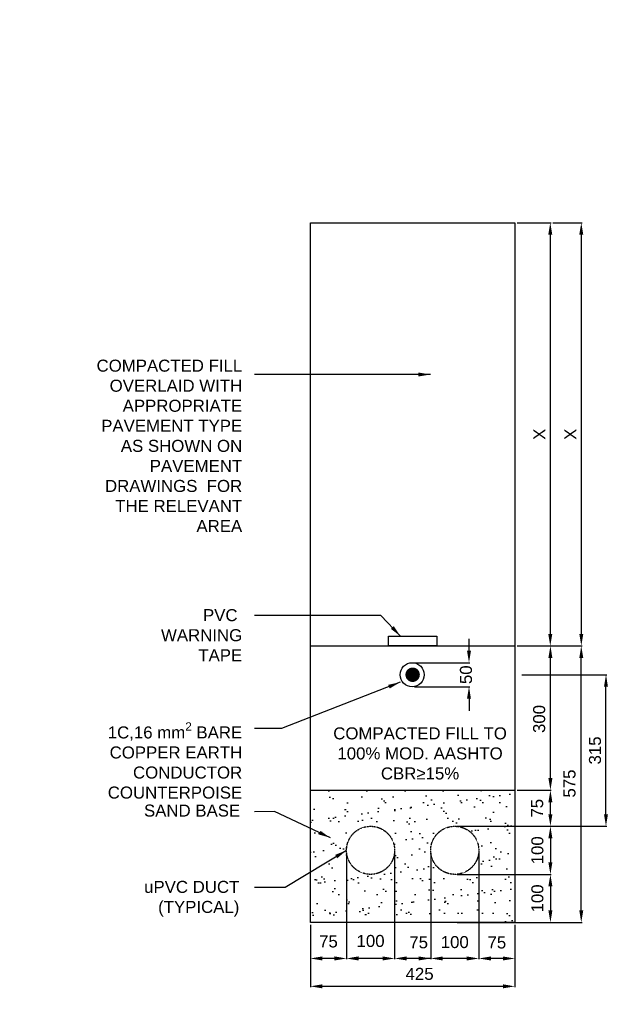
# Model space of a CAD drawing. Header units: metres. Extents: x -4024927 to 10167049, y -539908 to 13839353.
# Tile 68 of 211: x 1373480 to 1374732, y -122294 to -120247. Entities that reach past the tile are written whole.
import ezdxf

# ---------------------------------------------------------------- set-up
doc = ezdxf.new("R2010")
doc.units = ezdxf.units.M
doc.linetypes.add('CONTIUOUS', pattern=[0])
doc.linetypes.add('DASHED', pattern=[0.75, 0.5, -0.25])
for name, color, linetype in [('B-3-E-AF09$0$e-anno-daro', 40, 'Continuous'), ('B-3-E-AF09$0$E-ANNO-T080', 2, 'Continuous'), ('B-3-E-AF09$0$E-DETL-DIM', 1, 'Continuous'), ('B-3-E-AF09$0$E-DETL-PATT', 10, 'Continuous'), ('B-3-E-AF09$0$EL2', 2, 'Continuous'), ('B-3-E-AF09$0$EL3', 3, 'Continuous'), ('B-3-E-AF09$0$EL4', 4, 'Continuous'), ('B-3-E-AF09$0$EL7', 7, 'Continuous'), ('EL-AGLI-EQUP-PAPI-N-RefEdit0', 1, 'CONTIUOUS')]:
    doc.layers.add(name, color=color, linetype=linetype)
doc.styles.add('Arial', font='arial.ttf')
doc.styles.add('B-3-E-AF09$0$L100', font='arial.ttf')
doc.dimstyles.new('B-3-E-AF09$0$E-DETAIL', dxfattribs={"dimtxt": 200, "dimasz": 175, "dimexe": 0.18, "dimexo": 0.5, "dimgap": 50, "dimtad": 1, "dimdec": 0, "dimlfac": 0.1, "dimzin": 0, "dimdsep": 46, "dimtxsty": 'B-3-E-AF09$0$L100', "dimcen": 0, "dimadec": 0, "dimazin": 0, "dimtfac": 1, "dimtdec": 0, "dimtofl": 0, "dimtmove": 2, "dimatfit": 3, "dimfxl": 1, "dimtolj": 1, "dimtzin": 0, "dimarcsym": 0})

# ---------------------------------------------------------------- blocks, each defined once
blk = doc.blocks.new('*D307')
at = {"layer": 'B-3-E-AF09$0$E-DETL-DIM', "color": 2, "linetype": 'Continuous', "lineweight": -2, "transparency": 16777216}
for p, q in [((1374514.1, -121548.8), (1374584.8, -121548.8)), ((1374583, -121823.8), (1374583, -121573.8)), ((1374514.1, -121848.8), (1374584.8, -121848.8))]:
    blk.add_line(p, q, dxfattribs=at)
at = {"layer": 'B-3-E-AF09$0$E-DETL-DIM', "color": 2, "linetype": 'Continuous', "transparency": 16777216}
for points in [[(1374578.8, -121573.8), (1374587.1, -121573.8), (1374583, -121548.8)], [(1374578.8, -121823.8), (1374587.1, -121823.8), (1374583, -121848.8)]]:
    blk.add_solid(points, dxfattribs=at)
at = {"layer": 'Defpoints', "color": 0, "linetype": 'Continuous', "transparency": 16777216}
for p in [(1374509.1, -121548.8, 132.2), (1374583, -121548.8), (1374509.1, -121848.8, 132.2)]:
    blk.add_point(p, dxfattribs=at)
at = {"layer": 'B-3-E-AF09$0$E-DETL-DIM', "color": 2, "linetype": 'Continuous', "transparency": 16777216, "insert": (1374559.7, -121700.8), "char_height": 25, "attachment_point": 5, "rotation": 90, "style": 'Arial'}
blk.add_mtext('\\A1;300', dxfattribs=at)
blk = doc.blocks.new('*D311')
at = {"layer": 'B-3-E-AF09$0$E-DETL-DIM', "color": 2, "linetype": 'Continuous', "lineweight": -2, "transparency": 16777216}
for p, q in [((1374389.2, -121923.8), (1374584.8, -121923.8)), ((1374583, -121948.8), (1374583, -121998.8)), ((1374389.2, -122023.8), (1374584.8, -122023.8))]:
    blk.add_line(p, q, dxfattribs=at)
at = {"layer": 'B-3-E-AF09$0$E-DETL-DIM', "color": 2, "linetype": 'Continuous', "transparency": 16777216}
for points in [[(1374578.8, -121948.8), (1374587.1, -121948.8), (1374583, -121923.8)], [(1374578.8, -121998.8), (1374587.1, -121998.8), (1374583, -122023.8)]]:
    blk.add_solid(points, dxfattribs=at)
at = {"layer": 'Defpoints', "color": 0, "linetype": 'Continuous', "transparency": 16777216}
for p in [(1374384.2, -121923.8), (1374384.2, -122023.8), (1374583, -122023.8)]:
    blk.add_point(p, dxfattribs=at)
at = {"layer": 'B-3-E-AF09$0$E-DETL-DIM', "color": 2, "linetype": 'Continuous', "transparency": 16777216, "insert": (1374556, -121973.8), "char_height": 25, "attachment_point": 5, "rotation": 90, "style": 'Arial'}
blk.add_mtext('\\A1;100', dxfattribs=at)
blk = doc.blocks.new('*D312')
at = {"layer": 'B-3-E-AF09$0$E-DETL-DIM', "color": 2, "linetype": 'Continuous', "lineweight": -2, "transparency": 16777216}
for p, q in [((1374514.2, -121848.8), (1374584.8, -121848.8)), ((1374583, -121898.8), (1374583, -121873.8)), ((1374389.1, -121923.8), (1374584.8, -121923.8))]:
    blk.add_line(p, q, dxfattribs=at)
at = {"layer": 'B-3-E-AF09$0$E-DETL-DIM', "color": 2, "linetype": 'Continuous', "transparency": 16777216}
for points in [[(1374578.8, -121873.8), (1374587.1, -121873.8), (1374583, -121848.8)], [(1374578.8, -121898.8), (1374587.1, -121898.8), (1374583, -121923.8)]]:
    blk.add_solid(points, dxfattribs=at)
at = {"layer": 'Defpoints', "color": 0, "linetype": 'Continuous', "transparency": 16777216}
for p in [(1374509.2, -121848.8), (1374583, -121848.8), (1374384.1, -121923.8, 132.2)]:
    blk.add_point(p, dxfattribs=at)
at = {"layer": 'B-3-E-AF09$0$E-DETL-DIM', "color": 2, "linetype": 'Continuous', "transparency": 16777216, "insert": (1374555.6, -121886.3), "char_height": 25, "attachment_point": 5, "rotation": 90, "style": 'Arial'}
blk.add_mtext('\\A1;75', dxfattribs=at)
blk = doc.blocks.new('*D314')
at = {"layer": 'B-3-E-AF09$0$E-DETL-DIM', "color": 2, "linetype": 'Continuous', "lineweight": -2, "transparency": 16777216}
for p, q in [((1374587.7, -120669), (1374649, -120669)), ((1374647.2, -120694), (1374647.2, -121523.8)), ((1374578.1, -121548.8), (1374649, -121548.8))]:
    blk.add_line(p, q, dxfattribs=at)
at = {"layer": 'B-3-E-AF09$0$E-DETL-DIM', "color": 2, "linetype": 'Continuous', "transparency": 16777216}
for points in [[(1374643, -120694), (1374651.3, -120694), (1374647.2, -120669)], [(1374643, -121523.8), (1374651.3, -121523.8), (1374647.2, -121548.8)]]:
    blk.add_solid(points, dxfattribs=at)
at = {"layer": 'Defpoints', "color": 0, "linetype": 'Continuous', "transparency": 16777216}
for p in [(1374582.7, -120669), (1374573.1, -121548.8), (1374647.2, -121548.8)]:
    blk.add_point(p, dxfattribs=at)
at = {"layer": 'B-3-E-AF09$0$E-DETL-DIM', "color": 2, "linetype": 'Continuous', "transparency": 16777216, "insert": (1374624.7, -121108.9), "char_height": 25, "attachment_point": 5, "rotation": 90, "style": 'Arial'}
blk.add_mtext('\\A1;X', dxfattribs=at)
blk = doc.blocks.new('*D253')
at = {"layer": 'B-3-E-AF09$0$E-DETL-DIM', "color": 2, "linetype": 'Continuous', "lineweight": -2, "transparency": 16777216}
for p, q in [((1374514.1, -120669), (1374584.5, -120669)), ((1374582.7, -120694), (1374582.7, -121523.8)), ((1374514.2, -121548.8), (1374584.5, -121548.8))]:
    blk.add_line(p, q, dxfattribs=at)
at = {"layer": 'B-3-E-AF09$0$E-DETL-DIM', "color": 2, "linetype": 'Continuous', "transparency": 16777216}
for points in [[(1374578.5, -120694), (1374586.9, -120694), (1374582.7, -120669)], [(1374578.5, -121523.8), (1374586.9, -121523.8), (1374582.7, -121548.8)]]:
    blk.add_solid(points, dxfattribs=at)
at = {"layer": 'Defpoints', "color": 0, "linetype": 'Continuous', "transparency": 16777216}
for p in [(1374509.1, -120669, 132.2), (1374509.2, -121548.8), (1374582.7, -121548.8)]:
    blk.add_point(p, dxfattribs=at)
at = {"layer": 'B-3-E-AF09$0$E-DETL-DIM', "color": 2, "linetype": 'Continuous', "transparency": 16777216, "insert": (1374560.2, -121108.9), "char_height": 25, "attachment_point": 5, "rotation": 90, "style": 'Arial'}
blk.add_mtext('\\A1;X', dxfattribs=at)
blk = doc.blocks.new('*D254')
at = {"layer": 'B-3-E-AF09$0$E-DETL-DIM', "color": 2, "linetype": 'Continuous', "lineweight": -2, "transparency": 16777216}
for p, q in [((1374514.2, -121548.8), (1374648.9, -121548.8)), ((1374647.1, -122098.8), (1374647.1, -121573.8)), ((1374514.1, -122123.8), (1374648.9, -122123.8))]:
    blk.add_line(p, q, dxfattribs=at)
at = {"layer": 'B-3-E-AF09$0$E-DETL-DIM', "color": 2, "linetype": 'Continuous', "transparency": 16777216}
for points in [[(1374643, -121573.8), (1374651.3, -121573.8), (1374647.1, -121548.8)], [(1374643, -122098.8), (1374651.3, -122098.8), (1374647.1, -122123.8)]]:
    blk.add_solid(points, dxfattribs=at)
at = {"layer": 'Defpoints', "color": 0, "linetype": 'Continuous', "transparency": 16777216}
for p in [(1374509.2, -121548.8), (1374647.1, -121548.8), (1374509.1, -122123.8, 0)]:
    blk.add_point(p, dxfattribs=at)
at = {"layer": 'B-3-E-AF09$0$E-DETL-DIM', "color": 2, "linetype": 'Continuous', "transparency": 16777216, "insert": (1374622.8, -121835), "char_height": 25, "attachment_point": 5, "rotation": 90, "style": 'Arial'}
blk.add_mtext('\\A1;575', dxfattribs=at)
blk = doc.blocks.new('*D288')
at = {"layer": 'B-3-E-AF09$0$E-DETL-DIM', "color": 2, "linetype": 'Continuous', "lineweight": -2, "transparency": 16777216}
for p, q in [((1374523.7, -121608.7), (1374700.3, -121608.7)), ((1374698.5, -121898.7), (1374698.5, -121633.7)), ((1374518.8, -121923.7), (1374700.3, -121923.7))]:
    blk.add_line(p, q, dxfattribs=at)
at = {"layer": 'B-3-E-AF09$0$E-DETL-DIM', "color": 2, "linetype": 'Continuous', "transparency": 16777216}
for points in [[(1374694.3, -121633.7), (1374702.6, -121633.7), (1374698.5, -121608.7)], [(1374694.3, -121898.7), (1374702.6, -121898.7), (1374698.5, -121923.7)]]:
    blk.add_solid(points, dxfattribs=at)
at = {"layer": 'Defpoints', "color": 0, "linetype": 'Continuous', "transparency": 16777216}
for p in [(1374518.7, -121608.7, -264.4), (1374698.5, -121608.7), (1374513.8, -121923.7, -132.2)]:
    blk.add_point(p, dxfattribs=at)
at = {"layer": 'B-3-E-AF09$0$E-DETL-DIM', "color": 2, "linetype": 'Continuous', "transparency": 16777216, "insert": (1374675.7, -121766.2), "char_height": 25, "attachment_point": 5, "rotation": 90, "style": 'Arial'}
blk.add_mtext('\\A1;315', dxfattribs=at)
blk = doc.blocks.new('*D215')
at = {"layer": 'B-3-E-AF09$0$E-DETL-DIM', "color": 2, "linetype": 'Continuous', "lineweight": -2, "transparency": 16777216}
for p, q in [((1374389.2, -122023.8), (1374584.8, -122023.8)), ((1374583, -122048.8), (1374583, -122098.8)), ((1374389.2, -122123.8), (1374584.8, -122123.8))]:
    blk.add_line(p, q, dxfattribs=at)
at = {"layer": 'B-3-E-AF09$0$E-DETL-DIM', "color": 2, "linetype": 'Continuous', "transparency": 16777216}
for points in [[(1374578.8, -122048.8), (1374587.1, -122048.8), (1374583, -122023.8)], [(1374578.8, -122098.8), (1374587.1, -122098.8), (1374583, -122123.8)]]:
    blk.add_solid(points, dxfattribs=at)
at = {"layer": 'Defpoints', "color": 0, "linetype": 'Continuous', "transparency": 16777216}
for p in [(1374384.2, -122023.8), (1374384.2, -122123.8), (1374583, -122123.8)]:
    blk.add_point(p, dxfattribs=at)
at = {"layer": 'B-3-E-AF09$0$E-DETL-DIM', "color": 2, "linetype": 'Continuous', "transparency": 16777216, "insert": (1374556, -122073.8), "char_height": 25, "attachment_point": 5, "rotation": 90, "style": 'Arial'}
blk.add_mtext('\\A1;100', dxfattribs=at)
blk = doc.blocks.new('*D501')
at = {"layer": 'B-3-E-AF09$0$E-DETL-DIM', "color": 2, "linetype": 'Continuous', "lineweight": -2, "transparency": 16777216}
for p, q in [((1374413.8, -121558.8), (1374413.8, -121533.8)), ((1374300.7, -121583.8), (1374415.6, -121583.8)), ((1374300.7, -121633.8), (1374415.6, -121633.8)), ((1374413.8, -121658.8), (1374413.8, -121683.8))]:
    blk.add_line(p, q, dxfattribs=at)
at = {"layer": 'B-3-E-AF09$0$E-DETL-DIM', "color": 2, "linetype": 'Continuous', "transparency": 16777216}
for points in [[(1374409.6, -121558.8), (1374417.9, -121558.8), (1374413.8, -121583.8)], [(1374409.6, -121658.8), (1374417.9, -121658.8), (1374413.8, -121633.8)]]:
    blk.add_solid(points, dxfattribs=at)
at = {"layer": 'Defpoints', "color": 0, "linetype": 'Continuous', "transparency": 16777216}
for p in [(1374295.7, -121583.8), (1374413.8, -121583.8), (1374295.7, -121633.8)]:
    blk.add_point(p, dxfattribs=at)
at = {"layer": 'B-3-E-AF09$0$E-DETL-DIM', "color": 2, "linetype": 'Continuous', "transparency": 16777216, "insert": (1374407.6, -121608.8), "char_height": 25, "attachment_point": 5, "rotation": 90, "style": 'Arial'}
blk.add_mtext('\\A1;50', dxfattribs=at)
blk = doc.blocks.new('*D502')
at = {"layer": 'B-3-E-AF09$0$E-DETL-DIM', "color": 2, "linetype": 'Continuous', "lineweight": -2, "transparency": 16777216}
for p, q in [((1374159.2, -121978.9), (1374159.2, -122200.4)), ((1374084.2, -122128.8), (1374084.2, -122200.4)), ((1374134.2, -122198.6), (1374109.2, -122198.6))]:
    blk.add_line(p, q, dxfattribs=at)
at = {"layer": 'B-3-E-AF09$0$E-DETL-DIM', "color": 2, "linetype": 'Continuous', "transparency": 16777216}
for points in [[(1374109.2, -122194.4), (1374109.2, -122202.8), (1374084.2, -122198.6)], [(1374134.2, -122194.4), (1374134.2, -122202.8), (1374159.2, -122198.6)]]:
    blk.add_solid(points, dxfattribs=at)
at = {"layer": 'Defpoints', "color": 0, "linetype": 'Continuous', "transparency": 16777216}
for p in [(1374159.2, -121973.9), (1374084.2, -122123.8, 132.2), (1374084.2, -122198.6)]:
    blk.add_point(p, dxfattribs=at)
at = {"layer": 'B-3-E-AF09$0$E-DETL-DIM', "color": 2, "linetype": 'Continuous', "transparency": 16777216, "insert": (1374121.7, -122163.4), "char_height": 25, "attachment_point": 5, "style": 'Arial'}
blk.add_mtext('\\A1;75', dxfattribs=at)
blk = doc.blocks.new('*D503')
at = {"layer": 'B-3-E-AF09$0$E-DETL-DIM', "color": 2, "linetype": 'Continuous', "lineweight": -2, "transparency": 16777216}
for p, q in [((1374159.2, -121978.8), (1374159.2, -122200.4)), ((1374259.2, -121978.8), (1374259.2, -122200.4)), ((1374234.2, -122198.6), (1374184.2, -122198.6))]:
    blk.add_line(p, q, dxfattribs=at)
at = {"layer": 'B-3-E-AF09$0$E-DETL-DIM', "color": 2, "linetype": 'Continuous', "transparency": 16777216}
for points in [[(1374184.2, -122194.4), (1374184.2, -122202.8), (1374159.2, -122198.6)], [(1374234.2, -122194.4), (1374234.2, -122202.8), (1374259.2, -122198.6)]]:
    blk.add_solid(points, dxfattribs=at)
at = {"layer": 'Defpoints', "color": 0, "linetype": 'Continuous', "transparency": 16777216}
for p in [(1374159.2, -121973.8, 132.2), (1374259.2, -121973.8, 132.2), (1374159.2, -122198.6)]:
    blk.add_point(p, dxfattribs=at)
at = {"layer": 'B-3-E-AF09$0$E-DETL-DIM', "color": 2, "linetype": 'Continuous', "transparency": 16777216, "insert": (1374209.2, -122162.4), "char_height": 25, "attachment_point": 5, "style": 'Arial'}
blk.add_mtext('\\A1;100', dxfattribs=at)
blk = doc.blocks.new('*D504')
at = {"layer": 'B-3-E-AF09$0$E-DETL-DIM', "color": 2, "linetype": 'Continuous', "lineweight": -2, "transparency": 16777216}
for p, q in [((1374259.2, -121978.8), (1374259.2, -122200.4)), ((1374334.2, -121978.9), (1374334.2, -122200.4)), ((1374309.2, -122198.6), (1374284.2, -122198.6))]:
    blk.add_line(p, q, dxfattribs=at)
at = {"layer": 'B-3-E-AF09$0$E-DETL-DIM', "color": 2, "linetype": 'Continuous', "transparency": 16777216}
for points in [[(1374284.2, -122194.4), (1374284.2, -122202.7), (1374259.2, -122198.6)], [(1374309.2, -122194.4), (1374309.2, -122202.7), (1374334.2, -122198.6)]]:
    blk.add_solid(points, dxfattribs=at)
at = {"layer": 'Defpoints', "color": 0, "linetype": 'Continuous', "transparency": 16777216}
for p in [(1374259.2, -121973.8, 264.4), (1374334.2, -121973.9), (1374259.2, -122198.6)]:
    blk.add_point(p, dxfattribs=at)
at = {"layer": 'B-3-E-AF09$0$E-DETL-DIM', "color": 2, "linetype": 'Continuous', "transparency": 16777216, "insert": (1374309.2, -122165.2), "char_height": 25, "attachment_point": 5, "style": 'Arial'}
blk.add_mtext('\\A1;75', dxfattribs=at)
blk = doc.blocks.new('*D505')
at = {"layer": 'B-3-E-AF09$0$E-DETL-DIM', "color": 2, "linetype": 'Continuous', "lineweight": -2, "transparency": 16777216}
for p, q in [((1374334.2, -121978.8), (1374334.2, -122200.4)), ((1374434.2, -121978.8), (1374434.2, -122200.4)), ((1374409.2, -122198.6), (1374359.2, -122198.6))]:
    blk.add_line(p, q, dxfattribs=at)
at = {"layer": 'B-3-E-AF09$0$E-DETL-DIM', "color": 2, "linetype": 'Continuous', "transparency": 16777216}
for points in [[(1374359.2, -122194.5), (1374359.2, -122202.8), (1374334.2, -122198.6)], [(1374409.2, -122194.5), (1374409.2, -122202.8), (1374434.2, -122198.6)]]:
    blk.add_solid(points, dxfattribs=at)
at = {"layer": 'Defpoints', "color": 0, "linetype": 'Continuous', "transparency": 16777216}
for p in [(1374334.2, -121973.8, 132.2), (1374434.2, -121973.8, 132.2), (1374334.2, -122198.6)]:
    blk.add_point(p, dxfattribs=at)
at = {"layer": 'B-3-E-AF09$0$E-DETL-DIM', "color": 2, "linetype": 'Continuous', "transparency": 16777216, "insert": (1374384.2, -122164.7), "char_height": 25, "attachment_point": 5, "style": 'Arial'}
blk.add_mtext('\\A1;100', dxfattribs=at)
blk = doc.blocks.new('*D506')
at = {"layer": 'B-3-E-AF09$0$E-DETL-DIM', "color": 2, "linetype": 'Continuous', "lineweight": -2, "transparency": 16777216}
for p, q in [((1374434.2, -121978.9), (1374434.2, -122200.4)), ((1374509.2, -122128.8), (1374509.2, -122200.4)), ((1374484.2, -122198.6), (1374459.2, -122198.6))]:
    blk.add_line(p, q, dxfattribs=at)
at = {"layer": 'B-3-E-AF09$0$E-DETL-DIM', "color": 2, "linetype": 'Continuous', "transparency": 16777216}
for points in [[(1374459.2, -122194.5), (1374459.2, -122202.8), (1374434.2, -122198.6)], [(1374484.2, -122194.5), (1374484.2, -122202.8), (1374509.2, -122198.6)]]:
    blk.add_solid(points, dxfattribs=at)
at = {"layer": 'Defpoints', "color": 0, "linetype": 'Continuous', "transparency": 16777216}
for p in [(1374434.2, -121973.9), (1374509.2, -122123.8, 132.2), (1374434.2, -122198.6)]:
    blk.add_point(p, dxfattribs=at)
at = {"layer": 'B-3-E-AF09$0$E-DETL-DIM', "color": 2, "linetype": 'Continuous', "transparency": 16777216, "insert": (1374471.7, -122165.5), "char_height": 25, "attachment_point": 5, "style": 'Arial'}
blk.add_mtext('\\A1;75', dxfattribs=at)
blk = doc.blocks.new('*D507')
at = {"layer": 'B-3-E-AF09$0$E-DETL-DIM', "color": 2, "linetype": 'Continuous', "lineweight": -2, "transparency": 16777216}
for p, q in [((1374084.2, -122128.8), (1374084.2, -122258.4)), ((1374509.2, -122128.8), (1374509.2, -122258.4)), ((1374484.2, -122256.6), (1374109.2, -122256.6))]:
    blk.add_line(p, q, dxfattribs=at)
at = {"layer": 'B-3-E-AF09$0$E-DETL-DIM', "color": 2, "linetype": 'Continuous', "transparency": 16777216}
for points in [[(1374109.2, -122252.4), (1374109.2, -122260.8), (1374084.2, -122256.6)], [(1374484.2, -122252.4), (1374484.2, -122260.8), (1374509.2, -122256.6)]]:
    blk.add_solid(points, dxfattribs=at)
at = {"layer": 'Defpoints', "color": 0, "linetype": 'Continuous', "transparency": 16777216}
for p in [(1374084.2, -122123.8, 132.2), (1374509.2, -122123.8, 132.2), (1374084.2, -122256.6)]:
    blk.add_point(p, dxfattribs=at)
at = {"layer": 'B-3-E-AF09$0$E-DETL-DIM', "color": 2, "linetype": 'Continuous', "transparency": 16777216, "insert": (1374311.1, -122230.8), "char_height": 25, "attachment_point": 5, "style": 'Arial'}
blk.add_mtext('\\A1;425', dxfattribs=at)

msp = doc.modelspace()

# ---------------------------------------------------------------- hatches: boundary and pattern name
at = {"layer": 'B-3-E-AF09$0$E-DETL-PATT', "linetype": 'Continuous'}
h = msp.add_hatch(dxfattribs=at)
h.set_pattern_fill('AR-SAND', color=252)
h.set_pattern_definition([(37.5, (428.56, -175), (-1.6000313, 48.9413237), [0, -38.608, 0, -43.18, 0, -41.275]), (7.5, (428.56, -175), (44.9523283, 71.68251), [0, -20.828, 0, -34.798, 0, -13.335]), (327.5, (397.32, -175), (79.099237, 0.1437185), [0, -12.7, 0, -45.72, 0, -59.69]), (317.5, (397.32, -175), (76.3556452, 22.2929323), [0, -6.35, 0, -29.972, 0, -34.29])])
h.paths.add_polyline_path([(1374084.17, -121848.8), (1374084.17, -122123.8), (1374509.17, -122123.8), (1374509.17, -121848.8)])
h.paths.add_polyline_path([(1374259.17, -121973.8, -1), (1374159.17, -121973.8, -1)], flags=16)
h.paths.add_polyline_path([(1374434.17, -121973.8, -1), (1374334.17, -121973.8, -1)], flags=16)

# ---------------------------------------------------------------- linework, layer by layer
at = {"layer": 'B-3-E-AF09$0$E-DETL-DIM', "color": 2, "linetype": 'Continuous'}
msp.add_line((1374334.34, -122198.6, 739.37), (1374284.17, -122198.61, 739.37), dxfattribs=at)
at = {"layer": 'B-3-E-AF09$0$EL2', "color": 4, "linetype": 'Continuous'}
for p, q in [((1374084.17, -121548.8, 871.55), (1374509.17, -121548.8, 871.55)), ((1374084.17, -121848.8, 871.55), (1374509.17, -121848.8, 871.55))]:
    msp.add_line(p, q, dxfattribs=at)
at = {"layer": 'B-3-E-AF09$0$EL2', "color": 4, "linetype": 'Continuous', "elevation": 871.55}
msp.add_lwpolyline([(1374084.17, -120669), (1374509.17, -120669), (1374509.17, -122123.8), (1374084.17, -122123.8)], close=True, dxfattribs=at)
at = {"layer": 'B-3-E-AF09$0$EL3', "linetype": 'Continuous', "const_width": 15, "elevation": 871.55}
msp.add_lwpolyline([(1374289.14, -121608.8, 1), (1374304.14, -121608.8, 1)], format="xyb", close=True, dxfattribs=at)
at = {"layer": 'B-3-E-AF09$0$EL3', "linetype": 'Continuous'}
msp.add_circle((1374295.68, -121608.8, 871.55), 25, dxfattribs=at)
at = {"layer": 'B-3-E-AF09$0$EL4', "linetype": 'Continuous', "elevation": 871.55}
msp.add_lwpolyline([(1374246.67, -121528.84), (1374346.67, -121528.84), (1374346.67, -121548.8), (1374246.67, -121548.8)], close=True, dxfattribs=at)
at = {"layer": 'B-3-E-AF09$0$EL7', "color": 3, "linetype": 'DASHED', "ltscale": 0.5}
for centre in [(1374209.17, -121973.8, 1003.74), (1374384.17, -121973.8, 871.55)]:
    msp.add_circle(centre, 50, dxfattribs=at)
at = {"layer": 'EL-AGLI-EQUP-PAPI-N-RefEdit0'}
msp.add_arc((3071061.1, 6743365.78), 7095987.63, 260.537675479, 260.537675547, dxfattribs=at)

# ---------------------------------------------------------------- texts
at = {"layer": 'B-3-E-AF09$0$E-ANNO-T080', "color": 2, "ltscale": 0.5, "char_height": 25, "style": 'Arial'}
for s, insert, width, attachment_point in [('\\pxqr;{\\fArial|b0|i0|c0|p34;COMPACTED FILL OVERLAID WITH APPROPRIATE PAVEMENT TYPE AS SHOWN ON PAVEMENT DRAWINGS  FOR THE RELEVANT AREA}', (1373635.67, -120953.74, 871.55), 306.7734, 1), ('\\pxqr;{\\fArial|b0|i0|c0|p34;PVC  WARNING TAPE}', (1373728.83, -121472.39, 871.55), 213.6195, 1), ('\\A1;\\pxqr;1C,16 mm{\\H0.7x;\\S2^ ;\\H1.42857x; BARE COPPER EARTH CONDUCTOR COUNTERPOISE}', (1373942.45, -121707.7, 871.55), 353.039, 3), ('COMPACTED FILL TO 100% MOD. AASHTO CBR≥15%', (1374312.08, -121718.14, 1135.92), 366.4204, 2), ('{\\fArial|b0|i0|c0|p34;SAND BASE }', (1373938.2, -121878.65, 871.55), 189.3889, 3), ('{\\fArial|b0|i0|c0|p34;uPVC DUCT (TYPICAL)}', (1373936.52, -122037.3, 871.55), 198.959, 3)]:
    msp.add_mtext(s, dxfattribs=dict(at, insert=insert, width=width, attachment_point=attachment_point))

# ---------------------------------------------------------------- dimensions: what is measured, and where the dimension line sits
at = {"layer": 'B-3-E-AF09$0$E-DETL-DIM', "color": 2, "linetype": 'Continuous'}
for base, p1, p2, picture, middle in [((1374582.69, -121548.8, 871.55), (1374509.12, -120669, 1003.74), (1374509.17, -121548.8, 871.55), '*D253', (1374560.19, -121108.9, 871.55)), ((1374647.16, -121548.8, 871.55), (1374582.69, -120669, 871.55), (1374573.11, -121548.8, 871.55), '*D314', (1374624.66, -121108.9, 871.55))]:
    dim = msp.add_linear_dim(base=base, p1=p1, p2=p2, angle=270, text='X', dimstyle='B-3-E-AF09$0$E-DETAIL', override={"dimscale": 10, "dimtxt": 2.5, "dimasz": 2.5, "dimgap": 1, "dimlfac": 1, "dimtxsty": 'Arial', "dimclrd": 2, "dimclre": 2, "dimclrt": 2}, dxfattribs=at)
    dim.commit()
    dim.dimension.update_dxf_attribs({"geometry": picture, "text_midpoint": middle})
for base, p1, p2, angle, picture, middle in [((1374413.76, -121583.8, 871.55), (1374295.68, -121633.8, 871.55), (1374295.68, -121583.8, 871.55), 90, '*D501', (1374407.59, -121608.8, 871.55)), ((1374582.96, -121548.8, 871.55), (1374509.12, -121848.8, 1003.74), (1374509.12, -121548.8, 1003.74), 90, '*D307', (1374559.66, -121700.79, 871.55)), ((1374647.15, -121548.8, 871.55), (1374509.12, -122123.8, 871.55), (1374509.17, -121548.8, 871.55), 90, '*D254', (1374622.8, -121835.03, 871.55)), ((1374582.98, -121848.8, 871.55), (1374384.12, -121923.8, 1003.74), (1374509.17, -121848.8, 871.55), 270, '*D312', (1374555.6, -121886.3, 871.55)), ((1374582.98, -122023.8, 871.55), (1374384.17, -121923.8, 871.55), (1374384.17, -122023.8, 871.55), 270, '*D311', (1374556.02, -121973.8, 871.55)), ((1374582.98, -122123.8, 871.55), (1374384.17, -122023.8, 871.55), (1374384.17, -122123.8, 871.55), 270, '*D215', (1374556.02, -122073.8, 871.55))]:
    dim = msp.add_linear_dim(base=base, p1=p1, p2=p2, angle=angle, dimstyle='B-3-E-AF09$0$E-DETAIL', override={"dimscale": 10, "dimtxt": 2.5, "dimasz": 2.5, "dimgap": 1, "dimlfac": 1, "dimtxsty": 'Arial', "dimclrd": 2, "dimclre": 2, "dimclrt": 2}, dxfattribs=at)
    dim.commit()
    dim.dimension.update_dxf_attribs({"geometry": picture, "text_midpoint": middle, "dimtype": 160})
dim = msp.add_linear_dim(base=(1374698.48, -121608.65, 1003.74), p1=(1374513.75, -121923.65, 871.55), p2=(1374518.7, -121608.65, 739.37), angle=90, dimstyle='B-3-E-AF09$0$E-DETAIL', override={"dimscale": 10, "dimtxt": 2.5, "dimasz": 2.5, "dimgap": 1, "dimlfac": 1, "dimtxsty": 'Arial', "dimclrd": 2, "dimclre": 2, "dimclrt": 2}, dxfattribs=at)
dim.commit()
dim.dimension.update_dxf_attribs({"geometry": '*D288', "text_midpoint": (1374675.71, -121766.15, 1003.74)})
for base, p1, p2, picture, middle in [((1374084.17, -122198.61, 871.55), (1374159.17, -121973.85, 871.55), (1374084.17, -122123.8, 1003.74), '*D502', (1374121.67, -122163.43, 871.55)), ((1374159.17, -122198.59, 871.55), (1374259.17, -121973.8, 1003.74), (1374159.17, -121973.8, 1003.74), '*D503', (1374209.17, -122162.4, 871.55)), ((1374259.17, -122198.57, 739.37), (1374334.17, -121973.85, 739.37), (1374259.17, -121973.8, 1003.74), '*D504', (1374309.17, -122165.23, 739.37)), ((1374334.17, -122198.63, 739.37), (1374434.17, -121973.8, 871.55), (1374334.17, -121973.8, 871.55), '*D505', (1374384.17, -122164.65, 739.37)), ((1374434.17, -122198.63, 739.37), (1374509.17, -122123.8, 871.55), (1374434.17, -121973.85, 739.37), '*D506', (1374471.67, -122165.5, 739.37)), ((1374084.17, -122256.61, 739.37), (1374509.17, -122123.8, 871.55), (1374084.17, -122123.8, 871.55), '*D507', (1374311.07, -122230.84, 739.37))]:
    dim = msp.add_linear_dim(base=base, p1=p1, p2=p2, dimstyle='B-3-E-AF09$0$E-DETAIL', override={"dimscale": 10, "dimtxt": 2.5, "dimasz": 2.5, "dimgap": 1, "dimlfac": 1, "dimtxsty": 'Arial', "dimclrd": 2, "dimclre": 2, "dimclrt": 2}, dxfattribs=at)
    dim.commit()
    dim.dimension.update_dxf_attribs({"geometry": picture, "text_midpoint": middle, "dimtype": 160})

# ---------------------------------------------------------------- leaders
at = {"layer": 'B-3-E-AF09$0$e-anno-daro', "color": 2, "linetype": 'Continuous'}
for points in [[(1374333.76, -120984.63, 871.55), (1374185.9, -120984.63, 871.55), (1373967.95, -120984.63, 871.55)], [(1374271.67, -121528.84, 1003.74), (1374230.33, -121485.34, 1003.74), (1373967.95, -121485.34, 1003.74)], [(1374270.68, -121624.47, 1003.74), (1374024.12, -121720.24, 1003.74), (1373967.95, -121720.24, 1003.74)], [(1374125.66, -121947.71, 1003.74), (1374009.77, -121892.95, 1003.74), (1373967.95, -121893.5, 1003.74)], [(1374159.17, -121973.87, 1003.74), (1374031.65, -122050.99, 1003.74), (1373967.95, -122050.99, 1003.74)]]:
    msp.add_leader(points, dimstyle='B-3-E-AF09$0$E-DETAIL', override={"dimscale": 10, "dimasz": 2.5}, dxfattribs=at)

doc.saveas('drawing.dxf')
